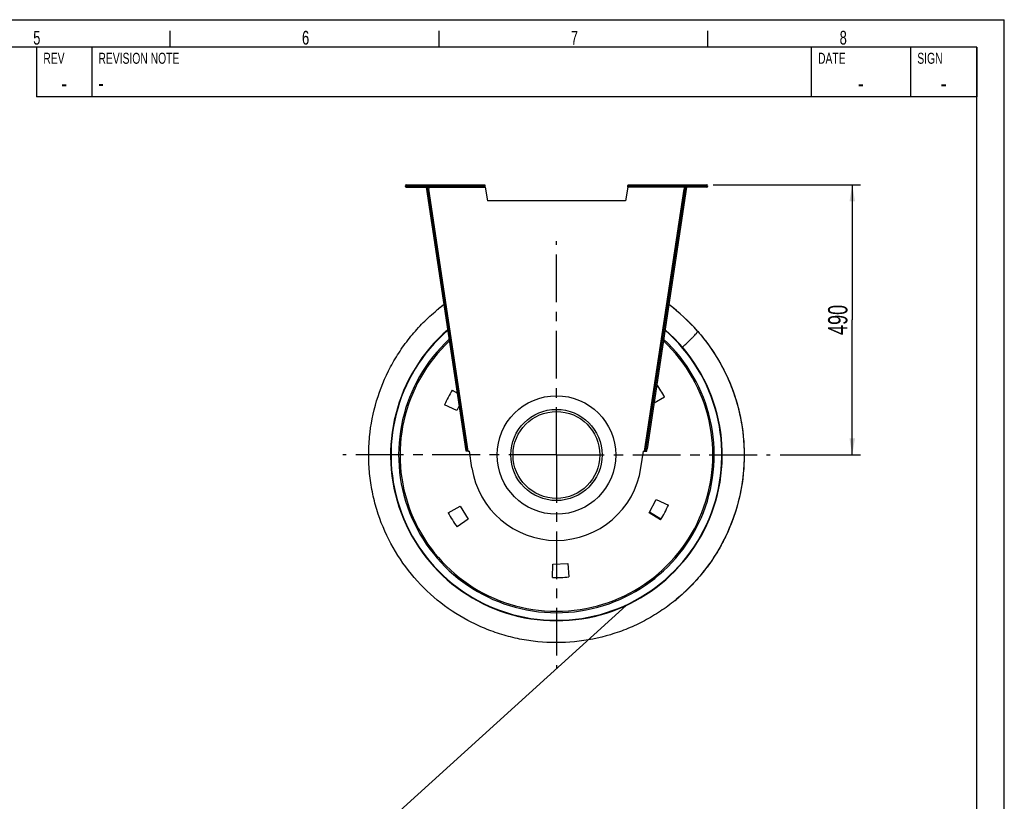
# Model space of a CAD drawing. Extents: x 0 to 420, y 0 to 297.
# Tile 15 of 15: x 241 to 420, y 155 to 297. Entities that reach past the tile are written whole.
import ezdxf

# ---------------------------------------------------------------- set-up
doc = ezdxf.new("R2010")
doc.units = 0
doc.header["$LTSCALE"] = 23.1
doc.linetypes.add('CENTER', pattern=[0.6, 0.375, -0.075, 0.075, -0.075])
doc.layers.get('0').update_dxf_attribs({"linetype": 'CONTINUOUS'})
for name, color, linetype in [('110528_DXF_CONTINUOUS_LINE', 7, 'CONTINUOUS'), ('110534_DXF_CONTINUOUS_LINE', 7, 'CONTINUOUS'), ('110536_DXF_AXIS', 7, 'CONTINUOUS'), ('110536_DXF_DIMENSION', 7, 'CONTINUOUS'), ('110651_DXF_CONTINUOUS_LINE', 7, 'CONTINUOUS'), ('112850_DXF_CONTINUOUS_LINE', 7, 'CONTINUOUS'), ('AG_HOSE_100_DXF_CONTINUOUS', 7, 'CONTINUOUS'), ('ASEM_65-100-75_DXF_FORMAT', 7, 'CONTINUOUS')]:
    doc.layers.add(name, color=color, linetype=linetype)
doc.styles.get("Standard").update_dxf_attribs({"font": 'txt', "width": 0.7})
doc.styles.add('TEXTSTYLE_2', font='txt', dxfattribs={"width": 0.7})
doc.dimstyles.new('DIMSTYLE_2', dxfattribs={"dimtxt": 3.5, "dimasz": 3, "dimexe": 1.5, "dimexo": 1, "dimgap": 0.875, "dimtad": 1, "dimdec": 3, "dimlfac": 10, "dimtxsty": 'STANDARD', "dimblk": '_ARROW_FILLED', "dimblk1": '_ARROW_FILLED', "dimblk2": '_ARROW_FILLED', "dimcen": 0.09, "dimazin": 3, "dimtp": 0.8, "dimtm": 0.8, "dimtfac": 1, "dimtdec": 3, "dimtofl": 0, "dimtmove": 0, "dimatfit": 3, "dimtolj": 1})

# ---------------------------------------------------------------- blocks, each defined once
blk = doc.blocks.new('_ARROW_FILLED')
at = {"color": 0, "linetype": 'BYBLOCK'}
blk.add_solid([(0, 0), (-1, 0.167), (-1, -0.167)], dxfattribs=at)
blk = doc.blocks.new('*D7')
at = {"layer": '110536_DXF_DIMENSION', "color": 2, "linetype": 'CONTINUOUS'}
for p, q in [((367.22, 267.03), (393.92, 267.03)), ((392.42, 267.03), (392.42, 242.53)), ((392.42, 218.03), (392.42, 242.53)), ((379.35, 218.03), (393.92, 218.03))]:
    blk.add_line(p, q, dxfattribs=at)
at = {"layer": '110536_DXF_DIMENSION', "color": 2, "linetype": 'CONTINUOUS', "xscale": 3, "yscale": 3, "zscale": 3}
for p, rotation in [((392.42, 267.03), 90), ((392.42, 218.03), 270)]:
    blk.add_blockref('_ARROW_FILLED', p, dxfattribs=dict(at, rotation=rotation))
at = {"layer": '110536_DXF_DIMENSION', "color": 2, "linetype": 'CONTINUOUS', "insert": (388.04, 242.53), "char_height": 3.5, "width": 12.375, "attachment_point": 2, "rotation": 90}
blk.add_mtext('490', dxfattribs=at)

msp = doc.modelspace()

# ---------------------------------------------------------------- linework, layer by layer
at = {"layer": '110528_DXF_CONTINUOUS_LINE', "color": 9, "linetype": 'CONTINUOUS'}
for p, q in [((312.28899, 232.11482), (312.22276, 232.15003)), ((365.26584, 203.94652), (365.33206, 203.91131))]:
    msp.add_line(p, q, dxfattribs=at)
at = {"layer": '110528_DXF_CONTINUOUS_LINE', "color": 3, "linetype": 'CONTINUOUS'}
for p, q in [((319.88073, 229.77707), (320.81225, 229.21735)), ((320.68618, 226.09589), (318.47232, 227.12823)), ((321.15062, 226.96937), (320.68618, 226.09589)), ((358.39843, 228.52248), (356.47773, 227.45781)), ((355.58027, 207.54237), (356.86865, 209.96546)), ((356.86865, 209.96546), (359.08251, 208.93311)), ((319.15639, 207.53886), (321.29285, 208.72312)), ((321.29285, 208.72312), (322.74712, 206.39581)), ((357.6741, 206.28427), (355.58027, 207.54237)), ((322.74712, 206.39581), (320.74615, 204.99472)), ((338.05307, 195.79246), (338.09571, 198.23482)), ((338.09571, 198.23482), (340.83835, 198.3306)), ((340.83835, 198.3306), (341.05125, 195.89716))]:
    msp.add_line(p, q, dxfattribs=at)
at = {"layer": '110528_DXF_CONTINUOUS_LINE', "color": 7, "linetype": 'CONTINUOUS'}
msp.add_arc((338.77741, 218.03067), 30.075, 130.9272981, 49.0727812, dxfattribs=at)
at = {"layer": '110528_DXF_CONTINUOUS_LINE', "color": 3, "linetype": 'CONTINUOUS'}
for radius, start, end in [(30, 131.0180095, 48.9821354), (22.25, 28.1344313, 35.0874507), (22.25, 148.1344313, 155.8655687), (22.25, 328.1344313, 335.8655687), (22.25, 208.1344313, 215.8655687), (22.25, 268.1344313, 275.8655687)]:
    msp.add_arc((338.77741, 218.03067), radius, start, end, dxfattribs=at)
at = {"layer": '110528_DXF_CONTINUOUS_LINE', "color": 9, "linetype": 'CONTINUOUS'}
for radius, start, end in [(28.61603, 132.7976441, 47.2018923), (28.36603, 133.1423861, 46.8573921)]:
    msp.add_arc((338.77741, 218.03067), radius, start, end, dxfattribs=at)
at = {"layer": '110534_DXF_CONTINUOUS_LINE', "color": 9, "linetype": 'CONTINUOUS'}
for p, q in [((311.55076, 266.63067), (311.55076, 267.03067)), ((315.58537, 266.63067), (325.83909, 266.63067)), ((322.79868, 218.70754), (315.64271, 266.24968)), ((361.96946, 266.63067), (351.71573, 266.63067)), ((354.75615, 218.70754), (361.91211, 266.24968)), ((366.00407, 266.63067), (366.00407, 267.03067)), ((321.47629, 224.80566), (321.67407, 224.83543)), ((356.07853, 224.80566), (355.88076, 224.83543)), ((321.85899, 222.26315), (322.05676, 222.29292)), ((355.69584, 222.26315), (355.49806, 222.29292)), ((322.32521, 219.16569), (322.52299, 219.19546)), ((322.32538, 219.16461), (322.52315, 219.19438)), ((355.22945, 219.16461), (355.03168, 219.19438)), ((355.22961, 219.16569), (355.03184, 219.19546))]:
    msp.add_line(p, q, dxfattribs=at)
at = {"layer": '110534_DXF_CONTINUOUS_LINE', "color": 3, "linetype": 'CONTINUOUS'}
for p, q in [((311.55076, 267.03067), (325.76606, 267.03067)), ((311.55076, 266.63067), (315.40076, 266.63067)), ((322.38556, 218.76479), (315.18763, 266.58568)), ((351.78876, 267.03067), (366.00407, 267.03067)), ((362.36719, 266.58568), (355.22961, 219.16569)), ((366.00407, 266.63067), (362.15407, 266.63067)), ((355.16927, 218.76479), (355.22961, 219.16569))]:
    msp.add_line(p, q, dxfattribs=at)
at = {"layer": '110534_DXF_CONTINUOUS_LINE', "color": 7, "linetype": 'CONTINUOUS'}
for p, q in [((311.55076, 266.83067), (325.76606, 266.83067)), ((315.18763, 266.58568), (315.38541, 266.61545)), ((322.58333, 218.79456), (315.38541, 266.61545)), ((315.40076, 266.63067), (315.40076, 266.83067)), ((315.44494, 266.21991), (315.64271, 266.24968)), ((315.58537, 266.63067), (315.64271, 266.24968)), ((322.5721, 267.03067), (322.5721, 266.83067)), ((325.5721, 267.03067), (325.5721, 266.83067)), ((325.76606, 267.03067), (325.76606, 266.83067)), ((325.83909, 266.63067), (326.27741, 264.14483)), ((351.71573, 266.63067), (351.27741, 264.14483)), ((351.78876, 267.03067), (351.78876, 266.83067)), ((351.78876, 266.83067), (366.00407, 266.83067)), ((351.98272, 267.03067), (351.98272, 266.83067)), ((354.98272, 267.03067), (354.98272, 266.83067)), ((355.03184, 219.19546), (362.16942, 266.61545)), ((361.96946, 266.63067), (361.91211, 266.24968)), ((362.10988, 266.21991), (361.91211, 266.24968)), ((362.15407, 266.63067), (362.15407, 266.83067)), ((362.36719, 266.58568), (362.16942, 266.61545)), ((351.27741, 264.14483), (326.27741, 264.14483)), ((322.38556, 218.76479), (322.58333, 218.79456)), ((323.45007, 215.72362), (322.99845, 218.72407)), ((354.10476, 215.72362), (354.55638, 218.72407)), ((354.9715, 218.79456), (355.03184, 219.19546)), ((355.16927, 218.76479), (354.9715, 218.79456))]:
    msp.add_line(p, q, dxfattribs=at)
at = {"layer": '110534_DXF_CONTINUOUS_LINE', "color": 3, "linetype": 'CONTINUOUS'}
for centre, start, end in [((311.55076, 266.83067), 90, 270), ((366.00407, 266.83067), 270, 90)]:
    msp.add_arc(centre, 0.2, start, end, dxfattribs=at)
at = {"layer": '110534_DXF_CONTINUOUS_LINE', "color": 7, "linetype": 'CONTINUOUS'}
for centre, radius, start, end in [((322.77518, 220.20736), 1.5, 270.8975556, 278.5598113), ((354.77964, 220.20736), 1.5, 261.4401887, 269.1024444), ((338.77741, 218.03067), 15.5, 188.5598113, 351.4401887)]:
    msp.add_arc(centre, radius, start, end, dxfattribs=at)
for points, knots in [([(315.52516, 266.83067), (315.5323, 266.83067), (315.54604, 266.80593), (315.55708, 266.76685), (315.57167, 266.70306), (315.58047, 266.65621), (315.58537, 266.63067)], [0, 0, 0, 0, 0.10102656, 0.317593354, 0.631910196, 1, 1, 1, 1]), ([(325.83909, 266.63067), (325.83315, 266.65622), (325.82244, 266.70335), (325.80473, 266.76665), (325.79107, 266.80766), (325.77399, 266.83067), (325.76606, 266.83067)], [0, 0, 0, 0, 0.362762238, 0.67352206, 0.890403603, 1, 1, 1, 1]), ([(351.71573, 266.63067), (351.72167, 266.65622), (351.73238, 266.70335), (351.7501, 266.76665), (351.76375, 266.80766), (351.78084, 266.83067), (351.78876, 266.83067)], [0, 0, 0, 0, 0.362762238, 0.67352206, 0.890403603, 1, 1, 1, 1]), ([(362.02967, 266.83067), (362.02253, 266.83067), (362.00878, 266.80593), (361.99774, 266.76685), (361.98316, 266.70306), (361.97435, 266.65621), (361.96946, 266.63067)], [0, 0, 0, 0, 0.10102656, 0.317593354, 0.631910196, 1, 1, 1, 1]), ([(322.79868, 218.70754), (322.77132, 218.70826), (322.72046, 218.71181), (322.65347, 218.72592), (322.60217, 218.75062), (322.58542, 218.78067), (322.58333, 218.79456)], [0, 0, 0, 0, 0.331658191, 0.615530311, 0.82972973, 1, 1, 1, 1]), ([(354.75615, 218.70754), (354.7835, 218.70826), (354.83437, 218.71181), (354.90135, 218.72592), (354.95266, 218.75062), (354.96941, 218.78067), (354.9715, 218.79456)], [0, 0, 0, 0, 0.331658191, 0.615530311, 0.82972973, 1, 1, 1, 1])]:
    msp.add_open_spline(points, degree=3, knots=knots, dxfattribs=at)
at = {"layer": '110534_DXF_CONTINUOUS_LINE', "color": 3, "linetype": 'CONTINUOUS'}
for points, knots in [([(325.83909, 266.63067), (325.83316, 266.68171), (325.82223, 266.77606), (325.80731, 266.88728), (325.79486, 266.95906), (325.78568, 266.99647), (325.77879, 267.01877), (325.77004, 267.03067), (325.76606, 267.03067)], [0, 0, 0, 0, 0.37570868, 0.695091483, 0.818353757, 0.911146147, 0.970916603, 1, 1, 1, 1]), ([(351.71573, 266.63067), (351.72167, 266.68171), (351.73259, 266.77606), (351.74752, 266.88728), (351.75996, 266.95906), (351.76914, 266.99647), (351.77604, 267.01877), (351.78478, 267.03067), (351.78876, 267.03067)], [0, 0, 0, 0, 0.37570868, 0.695091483, 0.818353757, 0.911146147, 0.970916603, 1, 1, 1, 1]), ([(322.79868, 218.70754), (322.74679, 218.70438), (322.6507, 218.70069), (322.53713, 218.70364), (322.46289, 218.71445), (322.42384, 218.72564), (322.39611, 218.74091), (322.38669, 218.75724), (322.38556, 218.76479)], [0, 0, 0, 0, 0.360165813, 0.666149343, 0.785569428, 0.878759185, 0.94710206, 1, 1, 1, 1]), ([(354.75615, 218.70754), (354.80803, 218.70438), (354.90412, 218.70069), (355.01769, 218.70364), (355.09194, 218.71445), (355.13099, 218.72564), (355.15872, 218.74091), (355.16813, 218.75724), (355.16927, 218.76479)], [0, 0, 0, 0, 0.360165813, 0.666149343, 0.785569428, 0.878759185, 0.94710206, 1, 1, 1, 1])]:
    msp.add_open_spline(points, degree=3, knots=knots, dxfattribs=at)
at = {"layer": '110536_DXF_AXIS', "color": 7, "linetype": 'CENTER'}
for q in [(338.77741, 256.79624), (300.01185, 218.03067), (338.77741, 179.2651), (377.54298, 218.03067)]:
    msp.add_line((338.77741, 218.03067), q, dxfattribs=at)
at = {"layer": '110651_DXF_CONTINUOUS_LINE', "color": 7, "linetype": 'CONTINUOUS'}
msp.add_line((357.73484, 206.38365), (355.6464, 207.66674), dxfattribs=at)
at = {"layer": '112850_DXF_CONTINUOUS_LINE', "color": 7, "linetype": 'CONTINUOUS'}
for radius in [10.75, 7.875]:
    msp.add_circle((338.77741, 218.03067), radius, dxfattribs=at)
at = {"layer": '112850_DXF_CONTINUOUS_LINE', "color": 9, "linetype": 'CONTINUOUS'}
msp.add_circle((338.77741, 218.03067), 8.275, dxfattribs=at)
at = {"layer": 'AG_HOSE_100_DXF_CONTINUOUS', "color": 7, "linetype": 'CONTINUOUS'}
for p, q in [((317.39918, 244.53299), (317.43758, 244.56393)), ((317.39954, 244.53254), (317.43779, 244.56368)), ((360.38055, 191.71214), (360.30909, 191.65398)), ((360.38093, 191.71167), (360.30964, 191.65331)), ((360.61539, 191.90701), (360.54957, 191.85182)), ((360.61595, 191.90635), (360.54997, 191.85133)), ((360.76341, 192.03111), (360.71298, 191.98883)), ((360.7638, 192.03065), (360.71351, 191.9882)), ((360.96026, 192.19908), (360.88494, 192.13404)), ((360.96077, 192.1985), (360.88517, 192.13377)), ((361.14186, 192.3559), (361.05493, 192.28084)), ((361.14225, 192.35546), (361.05551, 192.28016))]:
    msp.add_line(p, q, dxfattribs=at)
at = {"layer": 'AG_HOSE_100_DXF_CONTINUOUS', "color": 4, "linetype": 'CONTINUOUS'}
msp.add_line((351.41213, 190.73922), (172.9523, 28.75383), dxfattribs=at)
at = {"layer": 'AG_HOSE_100_DXF_CONTINUOUS', "color": 7, "linetype": 'CONTINUOUS'}
msp.add_lwpolyline([(361.21901, 192.42252), (361.48004, 192.65365), (361.60334, 192.76519)], dxfattribs=at)
for centre, radius, start, end in [((338.75449, 218.05725), 34.01491, 126.7749915, 128.8896237), ((338.79324, 218.01247), 34.07401, 126.7814629, 128.6214324), ((338.76957, 218.02205), 34.06157, 41.4019921, 53.2197407), ((338.74749, 217.99782), 34.09415, 41.2379411, 53.21372), ((338.73503, 218.08186), 33.98355, 128.8901387, 129.5599474), ((338.77805, 218.03056), 34.0495, 308.9945659, 309.224554), ((338.77088, 218.04144), 34.0624, 309.2223231, 309.8906421), ((338.77854, 218.02996), 34.04873, 309.3795926, 309.7485703), ((338.78124, 218.02672), 34.0445, 309.8931392, 310.107464), ((338.78506, 218.0222), 34.03859, 310.2182197, 310.4863087), ((338.7913, 218.01491), 34.029, 310.653852, 310.8644635), ((338.79902, 218.00601), 34.01721, 311.0578843, 311.2295651)]:
    msp.add_arc(centre, radius, start, end, dxfattribs=at)
for points, knots in [([(360.30959, 191.65336), (359.44831, 190.95036), (357.65571, 189.62769), (354.78658, 187.91719), (351.76335, 186.49524), (347.57025, 185.00421), (342.08463, 183.92138), (336.49314, 183.93009), (332.09171, 184.58804), (328.85169, 185.40245), (325.707, 186.53028), (321.68486, 188.43479), (317.03529, 191.54206), (312.29429, 196.28288), (308.56614, 201.85539), (306.42229, 207.02044), (305.33665, 211.33623), (304.84172, 214.64019), (304.67306, 217.97673), (304.88363, 222.4221), (305.96273, 227.90844), (308.09135, 233.07896), (310.37, 236.90165), (312.35239, 239.59087), (314.58839, 242.07241), (316.23429, 243.5737), (317.09142, 244.28177)], [0, 0, 0, 0, 0.03126878, 0.062537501, 0.093806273, 0.125074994, 0.187537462, 0.249999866, 0.281268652, 0.312537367, 0.343806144, 0.375074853, 0.437537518, 0.499999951, 0.562462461, 0.624924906, 0.656193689, 0.687462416, 0.718731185, 0.749999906, 0.812462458, 0.874924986, 0.906193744, 0.937462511, 0.968731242, 1, 1, 1, 1]), ([(364.38763, 240.4699), (365.87552, 238.77174), (368.51966, 235.06776), (371.30242, 228.8455), (372.79983, 222.19315), (372.9505, 215.37663), (371.74922, 208.6651), (369.24255, 202.32376), (365.5326, 196.60567), (362.34824, 193.35435), (360.61592, 191.90639)], [0, 0, 0, 0, 0.124999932, 0.24999982, 0.374999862, 0.499999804, 0.624999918, 0.749999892, 0.875000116, 1, 1, 1, 1]), ([(364.38897, 240.46823), (365.12834, 239.62432), (366.52466, 237.86215), (368.34646, 235.0257), (369.88044, 232.02309), (371.51868, 227.84133), (372.77847, 222.3394), (372.96183, 215.57497), (371.81355, 208.90616), (369.78004, 203.64089), (367.56106, 199.73616), (365.61385, 196.98349), (363.40509, 194.43676), (361.7712, 192.89231), (360.91882, 192.16271)], [0, 0, 0, 0, 0.06253817, 0.125076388, 0.187614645, 0.250152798, 0.375076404, 0.49999997, 0.624923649, 0.74984715, 0.812385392, 0.874923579, 0.937461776, 1, 1, 1, 1]), ([(361.62742, 237.58386), (361.8328, 237.77161), (362.22587, 238.13485), (362.78079, 238.66077), (363.26898, 239.13763), (363.67847, 239.55365), (363.96373, 239.85945), (364.14378, 240.06723), (364.24378, 240.19042), (364.31819, 240.29206), (364.36298, 240.36349), (364.38413, 240.41057), (364.39346, 240.44004), (364.39308, 240.46369), (364.38556, 240.47226)], [0, 0, 0, 0, 0.207637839, 0.399365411, 0.570493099, 0.71685506, 0.834929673, 0.882472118, 0.921990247, 0.953310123, 0.976383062, 0.984891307, 0.991488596, 1, 1, 1, 1])]:
    msp.add_open_spline(points, degree=3, knots=knots, dxfattribs=at)
at = {"layer": 'ASEM_65-100-75_DXF_FORMAT', "color": 7, "linetype": 'CONTINUOUS'}
for p, q in [((-0.00158, 296.99848), (419.99842, 296.99848)), ((419.99842, -0.00152), (419.99842, 296.99848)), ((268.74842, 291.99848), (268.74842, 294.99848)), ((317.49842, 291.99848), (317.49842, 294.99848)), ((366.24842, 291.99848), (366.24842, 294.99848)), ((414.99842, 291.99848), (24.99842, 291.99848)), ((414.99842, 291.99848), (244.49842, 291.99848)), ((244.49842, 291.99848), (244.49842, 282.99848)), ((254.49842, 291.99848), (254.49842, 282.99848)), ((384.99842, 291.99848), (384.99842, 282.99848)), ((402.99842, 291.99848), (402.99842, 282.99848)), ((414.99842, 291.99848), (414.99842, 282.99848)), ((414.99842, 4.99848), (414.99842, 291.99848)), ((414.99842, 282.99848), (244.49842, 282.99848))]:
    msp.add_line(p, q, dxfattribs=at)

# ---------------------------------------------------------------- texts
at = {"layer": 'ASEM_65-100-75_DXF_FORMAT', "color": 7, "linetype": 'CONTINUOUS', "char_height": 2.5, "attachment_point": 1}
for s, insert, width in [('5', (243.88927, 294.97512), 2.6785714), ('6', (292.63927, 294.97512), 2.9464286), ('7', (341.38927, 294.97512), 2.9464286), ('8', (390.13927, 294.97512), 2.9464286)]:
    msp.add_mtext(s, dxfattribs=dict(at, insert=insert, width=width))
at = {"layer": 'ASEM_65-100-75_DXF_FORMAT', "color": 2, "linetype": 'CONTINUOUS', "style": 'TEXTSTYLE_2'}
for s, insert, char_height, width, attachment_point in [('REV', (245.72342, 290.99848), 2, 4.2, 1), ('REVISION NOTE', (255.72342, 290.99848), 2, 18.2, 1), ('DATE', (386.22342, 290.99848), 2, 5.6, 1), ('SIGN', (404.22342, 290.99848), 2, 5.6, 1), ('-', (249.49842, 287.24848), 3.5, 2.45, 2), ('-', (255.72342, 286.99848), 3, 2.1, 1), ('-', (393.99842, 287.24848), 3.5, 2.45, 2), ('-', (408.99842, 287.24848), 3.5, 2.45, 2)]:
    msp.add_mtext(s, dxfattribs=dict(at, insert=insert, char_height=char_height, width=width, attachment_point=attachment_point))

# ---------------------------------------------------------------- dimensions: what is measured, and where the dimension line sits
at = {"layer": '110536_DXF_DIMENSION', "color": 2, "linetype": 'CONTINUOUS'}
dim = msp.add_linear_dim(base=(392.41766, 267.03067), p1=(378.35272, 218.03067), p2=(366.2248, 267.03067), angle=90, dimstyle='DIMSTYLE_2', dxfattribs=at)
dim.commit()
dim.dimension.update_dxf_attribs({"geometry": '*D7', "text_midpoint": (392.41766, 242.03068), "dimtype": 160})

doc.saveas('drawing.dxf')
